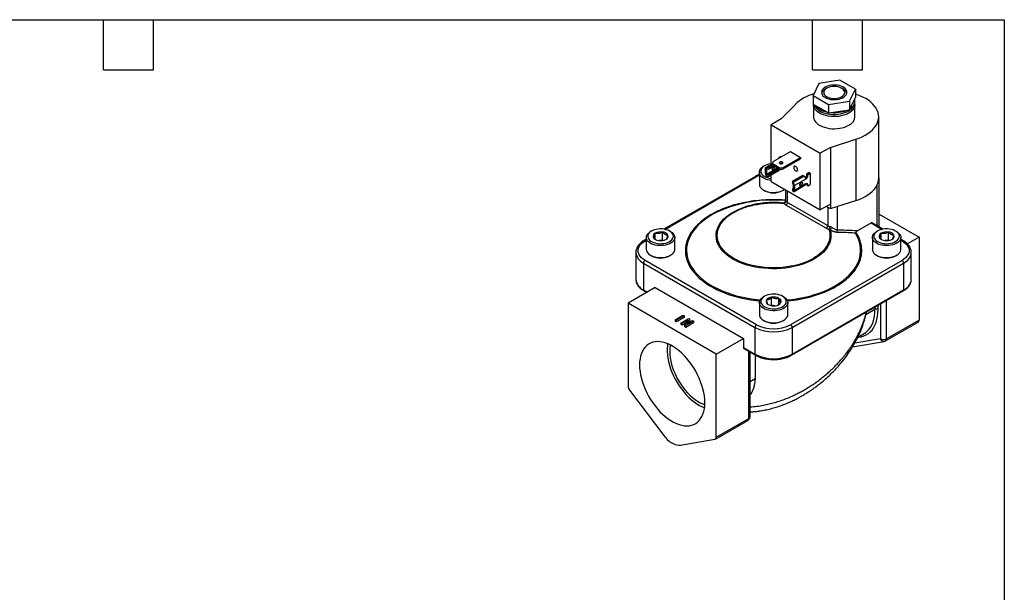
# Model space of a CAD drawing. Header units: inches. Extents: x 0.7 to 32.2, y 0.7 to 24.8.
# Tile 4 of 4: x 14.5 to 32.2, y 14.4 to 24.8. Entities that reach past the tile are written whole.
import ezdxf

# ---------------------------------------------------------------- set-up
doc = ezdxf.new("R2010")
doc.units = ezdxf.units.IN
doc.header["$LTSCALE"] = 3
doc.header["$MEASUREMENT"] = 0
doc.linetypes.add('SLD-Solid', pattern=[0])
doc.layers.add('TEXT', color=140, linetype='SLD-Solid', lineweight=25)

msp = doc.modelspace()

# ---------------------------------------------------------------- linework, layer by layer
for p, q in [((28.913, 23.604), (28.812, 23.384)), ((29.293, 23.662), (28.913, 23.604)), ((29.571, 23.502), (29.293, 23.662)), ((28.812, 23.384), (29.09, 23.224)), ((28.812, 23.384), (28.812, 23.232)), ((29.058, 23.517), (29.03, 23.501)), ((29.353, 23.501), (29.325, 23.517)), ((29.469, 23.283), (29.571, 23.502)), ((29.571, 23.502), (29.571, 23.35)), ((28.239, 22.963), (28.492, 23.226)), ((28.812, 23.232), (28.843, 23.214)), ((28.818, 23.22), (28.818, 23.002)), ((28.818, 23.218), (28.818, 23.22)), ((28.843, 23.214), (29.058, 23.09)), ((29.09, 23.224), (29.469, 23.283)), ((29.09, 23.224), (29.09, 23.072)), ((29.469, 23.283), (29.469, 23.131)), ((29.481, 23.155), (29.56, 23.325)), ((29.56, 23.325), (29.571, 23.35)), ((29.564, 23.261), (29.564, 23.291)), ((29.564, 23.002), (29.564, 23.22)), ((29.564, 23.22), (29.564, 23.217)), ((29.058, 23.09), (29.09, 23.072)), ((29.09, 23.072), (29.132, 23.079)), ((29.132, 23.079), (29.427, 23.124)), ((29.427, 23.124), (29.469, 23.131)), ((29.469, 23.131), (29.481, 23.155)), ((28.239, 22.963), (28.055, 22.856)), ((28.055, 22.856), (28.939, 22.346)), ((28.055, 22.142), (28.055, 22.856)), ((29.991, 21.9), (29.991, 23.002)), ((29.123, 22.452), (29.579, 22.598)), ((29.579, 22.598), (29.579, 21.496)), ((28.096, 22.195), (28.408, 22.375)), ((28.408, 22.375), (28.586, 22.271)), ((29.123, 22.452), (28.939, 22.346)), ((28.939, 21.326), (28.939, 22.346)), ((29.123, 22.452), (29.123, 21.432)), ((28.081, 22.157), (27.96, 22.088)), ((28.082, 22.144), (27.986, 22.089)), ((28.081, 22.174), (28.081, 22.148)), ((28.096, 22.154), (28.204, 22.091)), ((28.096, 22.128), (28.096, 22.154)), ((28.197, 22.259), (28.196, 22.252)), ((28.197, 22.269), (28.235, 22.291)), ((28.21, 22.261), (28.197, 22.269)), ((28.197, 22.269), (28.197, 22.259)), ((28.202, 22.256), (28.197, 22.259)), ((28.235, 22.291), (28.248, 22.283)), ((28.257, 22.161), (28.257, 22.158)), ((28.26, 22.16), (28.261, 22.16)), ((28.275, 22.091), (28.586, 22.271)), ((28.275, 22.065), (28.586, 22.245)), ((28.586, 22.271), (28.586, 22.245)), ((27.845, 22.004), (27.845, 21.789)), ((27.938, 22.119), (27.92, 22.109)), ((27.952, 22.069), (27.952, 21.982)), ((27.97, 22.089), (27.97, 21.94)), ((28.176, 22.081), (27.977, 21.966)), ((27.983, 22.064), (27.977, 22.06)), ((27.977, 21.966), (27.977, 22.06)), ((28.181, 22.075), (27.983, 21.96)), ((27.983, 22.064), (28.018, 22.057)), ((27.983, 21.96), (28.018, 21.954)), ((27.986, 22.089), (28.018, 22.083)), ((28.096, 22.128), (28.018, 22.083)), ((28.118, 22.115), (28.018, 22.057)), ((28.018, 22.083), (28.018, 22.057)), ((28.204, 22.061), (28.018, 21.954)), ((28.204, 22.036), (28.018, 21.928)), ((28.096, 22.128), (28.204, 22.065)), ((28.181, 22.075), (28.204, 22.061)), ((28.197, 22.069), (28.197, 22.066)), ((28.204, 22.065), (28.204, 22.091)), ((28.204, 22.036), (28.204, 22.061)), ((28.219, 22.051), (28.204, 22.06)), ((28.219, 22.059), (28.219, 22.051)), ((28.219, 22.051), (28.229, 22.057)), ((28.275, 22.091), (28.275, 22.065)), ((28.699, 21.979), (28.737, 22.001)), ((28.699, 21.979), (28.721, 21.966)), ((28.699, 21.979), (28.699, 21.969)), ((28.699, 21.969), (28.721, 21.956)), ((28.721, 21.966), (28.759, 21.988)), ((28.721, 21.966), (28.721, 21.956)), ((28.759, 21.988), (28.737, 22.001)), ((28.759, 21.988), (28.759, 21.784)), ((27.775, 21.931), (26.128, 20.981)), ((26.146, 20.977), (27.794, 21.929)), ((27.986, 21.934), (28.018, 21.928)), ((28.018, 21.954), (28.018, 21.928)), ((28.055, 21.836), (28.055, 21.95)), ((28.055, 21.836), (28.939, 21.326)), ((28.629, 21.945), (28.442, 21.838)), ((28.442, 21.838), (28.442, 21.813)), ((28.453, 21.819), (28.442, 21.838)), ((28.454, 21.792), (28.442, 21.813)), ((28.65, 21.933), (28.453, 21.819)), ((28.456, 21.69), (28.456, 21.784)), ((28.458, 21.808), (28.458, 21.658)), ((28.679, 21.883), (28.477, 21.766)), ((28.679, 21.795), (28.477, 21.679)), ((28.59, 21.794), (28.574, 21.785)), ((28.598, 21.819), (28.598, 21.82)), ((28.65, 21.933), (28.629, 21.945)), ((28.699, 21.784), (28.721, 21.771)), ((28.699, 21.784), (28.699, 21.775)), ((28.721, 21.762), (28.759, 21.784)), ((29.966, 21.042), (29.966, 21.784)), ((30, 21.022), (30, 21.881)), ((27.92, 21.685), (27.938, 21.674)), ((28.263, 21.674), (28.281, 21.685)), ((28.281, 21.685), (28.298, 21.695)), ((28.316, 21.685), (28.316, 21.492)), ((28.351, 21.463), (28.351, 21.665)), ((28.456, 21.717), (28.442, 21.709)), ((28.442, 21.709), (28.442, 21.684)), ((28.454, 21.689), (28.442, 21.709)), ((28.453, 21.665), (28.442, 21.684)), ((28.456, 21.69), (28.454, 21.689)), ((28.468, 21.66), (28.67, 21.777)), ((28.477, 21.766), (28.477, 21.679)), ((28.699, 21.775), (28.721, 21.762)), ((28.721, 21.771), (28.721, 21.762)), ((28.317, 21.492), (28.317, 21.493)), ((28.351, 21.463), (29.075, 21.045)), ((29.123, 21.432), (28.939, 21.326)), ((29.123, 21.35), (29.579, 21.496)), ((29.123, 21.432), (29.123, 21.35)), ((29.047, 20.997), (28.323, 21.415)), ((29.052, 21.391), (29.123, 21.35)), ((29.075, 21.378), (29.075, 21.045)), ((29.242, 21.388), (29.242, 20.968)), ((30, 21.25), (30.717, 20.836)), ((29.613, 20.954), (29.854, 21.093)), ((29.854, 21.093), (30.055, 20.977)), ((30.073, 20.981), (29.874, 21.095)), ((25.905, 20.946), (25.887, 20.936)), ((25.972, 20.798), (25.972, 20.908)), ((26.104, 20.784), (26.104, 20.928)), ((26.249, 20.936), (26.231, 20.946)), ((29.97, 20.946), (29.952, 20.936)), ((30.036, 20.798), (30.036, 20.908)), ((30.168, 20.784), (30.168, 20.928)), ((30.314, 20.936), (30.296, 20.946)), ((25.812, 20.798), (25.77, 20.774)), ((25.79, 20.772), (25.812, 20.785)), ((25.812, 20.831), (25.812, 20.616)), ((26.104, 20.784), (26.045, 20.775)), ((26.113, 20.778), (26.104, 20.784)), ((26.324, 20.616), (26.324, 20.831)), ((29.877, 20.831), (29.877, 20.616)), ((30.168, 20.784), (30.11, 20.775)), ((30.178, 20.778), (30.168, 20.784)), ((30.389, 20.616), (30.389, 20.831)), ((30.431, 20.774), (30.389, 20.798)), ((30.389, 20.785), (30.411, 20.772)), ((30.717, 20.836), (30.508, 20.715)), ((30.717, 20.836), (30.717, 19.344)), ((25.624, 20.567), (25.624, 20.563)), ((25.624, 20.563), (25.624, 20.081)), ((30.577, 20.081), (30.577, 20.563)), ((30.577, 20.559), (30.577, 20.563)), ((25.762, 20.37), (27.766, 19.213)), ((25.762, 20.37), (25.762, 19.888)), ((27.794, 19.261), (25.79, 20.418)), ((25.887, 20.511), (25.905, 20.501)), ((26.231, 20.501), (26.249, 20.511)), ((30.411, 20.418), (28.407, 19.261)), ((28.435, 19.213), (30.439, 20.37)), ((29.952, 20.511), (29.97, 20.501)), ((30.296, 20.501), (30.314, 20.511)), ((30.439, 20.37), (30.439, 19.888)), ((30.577, 20.076), (30.577, 20.081)), ((25.971, 19.928), (25.484, 19.647)), ((25.762, 19.888), (25.832, 19.848)), ((25.77, 19.87), (25.82, 19.841)), ((25.971, 19.928), (27.558, 19.012)), ((28.426, 18.713), (30.431, 19.87)), ((28.435, 18.731), (30.439, 19.888)), ((27.845, 19.658), (27.845, 19.443)), ((27.938, 19.773), (27.92, 19.763)), ((28.065, 19.61), (28.065, 19.755)), ((28.197, 19.626), (28.197, 19.735)), ((28.281, 19.763), (28.263, 19.773)), ((28.356, 19.443), (28.356, 19.658)), ((30.133, 19.007), (30.133, 19.698)), ((27.07, 18.731), (25.484, 19.647)), ((25.484, 19.647), (25.484, 18.155)), ((28.065, 19.61), (28.055, 19.605)), ((28.123, 19.601), (28.065, 19.61)), ((29.924, 19.532), (29.76, 19.438)), ((29.924, 19.577), (29.924, 19.532)), ((29.98, 19.532), (29.98, 19.609)), ((30.021, 19.633), (30.021, 19.007)), ((26.335, 19.353), (26.475, 19.433)), ((26.335, 19.32), (26.335, 19.353)), ((26.354, 19.342), (26.335, 19.353)), ((26.354, 19.31), (26.335, 19.32)), ((26.493, 19.422), (26.354, 19.342)), ((26.493, 19.39), (26.354, 19.31)), ((26.354, 19.31), (26.354, 19.342)), ((26.438, 19.294), (26.577, 19.374)), ((26.557, 19.341), (26.456, 19.283)), ((26.475, 19.433), (26.493, 19.422)), ((26.493, 19.422), (26.493, 19.39)), ((26.502, 19.257), (26.558, 19.341)), ((26.661, 19.325), (26.522, 19.245)), ((26.597, 19.362), (26.541, 19.278)), ((26.542, 19.278), (26.643, 19.336)), ((26.558, 19.341), (26.557, 19.341)), ((26.557, 19.339), (26.557, 19.341)), ((26.597, 19.33), (26.575, 19.297)), ((26.577, 19.374), (26.597, 19.362)), ((26.597, 19.33), (26.597, 19.362)), ((26.643, 19.336), (26.661, 19.325)), ((26.661, 19.325), (26.661, 19.293)), ((27.92, 19.338), (27.938, 19.328)), ((28.263, 19.328), (28.281, 19.338)), ((30.116, 18.97), (30.701, 19.308)), ((30.717, 19.344), (30.133, 19.007)), ((26.456, 19.283), (26.438, 19.294)), ((26.438, 19.262), (26.438, 19.294)), ((26.456, 19.251), (26.438, 19.262)), ((26.524, 19.29), (26.456, 19.251)), ((26.456, 19.251), (26.456, 19.283)), ((26.502, 19.224), (26.502, 19.257)), ((26.522, 19.245), (26.502, 19.257)), ((26.522, 19.213), (26.502, 19.224)), ((26.661, 19.293), (26.522, 19.213)), ((26.522, 19.213), (26.522, 19.245)), ((26.541, 19.278), (26.542, 19.278)), ((27.766, 19.213), (27.766, 18.731)), ((28.435, 19.213), (28.435, 18.731)), ((27.07, 18.731), (27.558, 19.012)), ((27.558, 19.012), (27.558, 18.851)), ((29.522, 18.865), (30.09, 18.961)), ((30.021, 19.007), (29.559, 18.929)), ((29.615, 19.034), (29.728, 19.1)), ((27.558, 18.851), (27.766, 18.731)), ((27.566, 18.833), (27.775, 18.713)), ((27.655, 17.576), (27.655, 18.782)), ((27.07, 17.239), (27.07, 18.731)), ((27.678, 17.608), (27.678, 18.768)), ((27.767, 18.717), (27.767, 18.287)), ((27.767, 18.287), (27.678, 18.236)), ((25.509, 18.086), (26.126, 17.27)), ((27.054, 17.203), (27.639, 17.54)), ((27.07, 17.239), (27.655, 17.576)), ((26.428, 17.096), (27.045, 17.199))]:
    msp.add_line(p, q)
at = {"flags": 128}
for points in [[(29.132, 23.316), (29.169, 23.312), (29.207, 23.312), (29.244, 23.315), (29.28, 23.322), (29.313, 23.332), (29.343, 23.345), (29.369, 23.361), (29.39, 23.379), (29.406, 23.399), (29.416, 23.42), (29.419, 23.441), (29.417, 23.463), (29.408, 23.484), (29.393, 23.504), (29.373, 23.523), (29.348, 23.539), (29.319, 23.552), (29.286, 23.563), (29.25, 23.57), (29.213, 23.574), (29.176, 23.574), (29.138, 23.571), (29.103, 23.564), (29.069, 23.554), (29.039, 23.541), (29.013, 23.525), (28.992, 23.507), (28.977, 23.488), (28.967, 23.467), (28.963, 23.445), (28.966, 23.423), (28.975, 23.402), (28.989, 23.382), (29.01, 23.364), (29.035, 23.348), (29.064, 23.334), (29.097, 23.323), (29.132, 23.316)], [(29.325, 23.363), (29.346, 23.378), (29.363, 23.395), (29.374, 23.413), (29.38, 23.433), (29.379, 23.452), (29.372, 23.471), (29.359, 23.489), (29.341, 23.506), (29.319, 23.52), (29.292, 23.532), (29.262, 23.541), (29.229, 23.547), (29.196, 23.549), (29.162, 23.547), (29.129, 23.543), (29.098, 23.535), (29.071, 23.523), (29.047, 23.51), (29.027, 23.494), (29.013, 23.476), (29.005, 23.457), (29.003, 23.437), (29.007, 23.418), (29.016, 23.399), (29.032, 23.382), (29.052, 23.366), (29.077, 23.353), (29.106, 23.343), (29.137, 23.336), (29.17, 23.332), (29.204, 23.331), (29.237, 23.334), (29.269, 23.341), (29.299, 23.35), (29.325, 23.363)], [(29.579, 22.598), (29.639, 22.619), (29.696, 22.644), (29.748, 22.671), (29.797, 22.7), (29.84, 22.732), (29.879, 22.766), (29.912, 22.802), (29.94, 22.839), (29.962, 22.878), (29.978, 22.918), (29.988, 22.958), (29.991, 22.999), (29.989, 23.039), (29.98, 23.08), (29.965, 23.119), (29.944, 23.158), (29.918, 23.196), (29.885, 23.232), (29.848, 23.266), (29.805, 23.299), (29.757, 23.329), (29.705, 23.356), (29.649, 23.381), (29.59, 23.403), (29.571, 23.409)], [(29.564, 23.217), (29.564, 23.206), (29.557, 23.178), (29.545, 23.152), (29.527, 23.126), (29.503, 23.102), (29.474, 23.08), (29.441, 23.06), (29.404, 23.043), (29.363, 23.029), (29.319, 23.018), (29.273, 23.01), (29.226, 23.006), (29.178, 23.005), (29.13, 23.008), (29.084, 23.014), (29.039, 23.024), (28.997, 23.037), (28.958, 23.052), (28.922, 23.071), (28.892, 23.092), (28.866, 23.115), (28.845, 23.14), (28.83, 23.166), (28.821, 23.194), (28.818, 23.218)], [(28.823, 23.226), (28.826, 23.216), (28.839, 23.19), (28.858, 23.165), (28.882, 23.141), (28.911, 23.119), (28.945, 23.099), (28.983, 23.082), (29.024, 23.069), (29.068, 23.058), (29.114, 23.05), (29.162, 23.046), (29.209, 23.046), (29.257, 23.049), (29.303, 23.056), (29.348, 23.066), (29.39, 23.079), (29.429, 23.095), (29.463, 23.114), (29.494, 23.135), (29.519, 23.158), (29.539, 23.183), (29.554, 23.21), (29.562, 23.237), (29.564, 23.261)], [(28.818, 23.002), (28.819, 22.992), (28.824, 22.964), (28.836, 22.938), (28.853, 22.912), (28.876, 22.888), (28.904, 22.865), (28.936, 22.845), (28.973, 22.828), (29.014, 22.813), (29.057, 22.801), (29.103, 22.793), (29.15, 22.788), (29.197, 22.787), (29.245, 22.789), (29.292, 22.795), (29.337, 22.804), (29.38, 22.816), (29.419, 22.832), (29.455, 22.85)], [(28.055, 22.156), (28.05, 22.155), (28.015, 22.149), (27.981, 22.139), (27.951, 22.127), (27.925, 22.112), (27.903, 22.094), (27.887, 22.075), (27.876, 22.055), (27.871, 22.033), (27.871, 22.012), (27.878, 21.991), (27.89, 21.971), (27.908, 21.952), (27.931, 21.935), (27.958, 21.921), (27.989, 21.909), (28.023, 21.9), (28.055, 21.895)], [(28.213, 22.159), (28.224, 22.155), (28.237, 22.154), (28.249, 22.155), (28.26, 22.159), (28.267, 22.165), (28.27, 22.173), (28.267, 22.18), (28.26, 22.186), (28.249, 22.19), (28.237, 22.192), (28.224, 22.19), (28.213, 22.186), (28.206, 22.18), (28.204, 22.173), (28.206, 22.165), (28.213, 22.159)], [(28.055, 21.859), (28.028, 21.863), (27.991, 21.871), (27.957, 21.882), (27.927, 21.896), (27.9, 21.913), (27.878, 21.931), (27.861, 21.952), (27.85, 21.974), (27.845, 21.996), (27.846, 22.019), (27.853, 22.041), (27.865, 22.062), (27.883, 22.082), (27.906, 22.101), (27.92, 22.109)], [(27.952, 22.069), (27.952, 22.074), (27.953, 22.078), (27.955, 22.082), (27.957, 22.085), (27.96, 22.087), (27.963, 22.089), (27.966, 22.09), (27.97, 22.089)], [(28.079, 22.092), (28.078, 22.091), (28.073, 22.079), (28.071, 22.068), (28.073, 22.059), (28.078, 22.053), (28.086, 22.051), (28.095, 22.054), (28.104, 22.062), (28.111, 22.072), (28.117, 22.084), (28.118, 22.095), (28.118, 22.095)], [(28.118, 22.095), (28.117, 22.105), (28.111, 22.111), (28.111, 22.111)], [(28.532, 22.05), (28.53, 22.065), (28.524, 22.081), (28.515, 22.095), (28.503, 22.107), (28.491, 22.114), (28.479, 22.115), (28.47, 22.112), (28.464, 22.103), (28.462, 22.09), (28.464, 22.075), (28.47, 22.06), (28.479, 22.045), (28.491, 22.034), (28.503, 22.027), (28.515, 22.025), (28.524, 22.028), (28.53, 22.037), (28.532, 22.05)], [(27.794, 21.929), (27.833, 21.949), (27.845, 21.954)], [(27.845, 21.789), (27.845, 21.781), (27.85, 21.758), (27.861, 21.737), (27.878, 21.716), (27.9, 21.697), (27.927, 21.681), (27.957, 21.667), (27.991, 21.655), (28.028, 21.647), (28.066, 21.643), (28.105, 21.641), (28.144, 21.644), (28.182, 21.649), (28.218, 21.658), (28.252, 21.67), (28.281, 21.685)], [(28.597, 21.819), (28.606, 21.822), (28.614, 21.821), (28.619, 21.815), (28.62, 21.805), (28.619, 21.794), (28.614, 21.782), (28.606, 21.772), (28.597, 21.764), (28.588, 21.761), (28.58, 21.763), (28.575, 21.769), (28.573, 21.778), (28.575, 21.79), (28.58, 21.801), (28.588, 21.812), (28.597, 21.819)], [(29.579, 21.496), (29.638, 21.517), (29.694, 21.541), (29.746, 21.567), (29.794, 21.596), (29.837, 21.627), (29.876, 21.661), (29.909, 21.696), (29.937, 21.732), (29.959, 21.77), (29.976, 21.809), (29.986, 21.849)], [(28.458, 21.658), (28.462, 21.658), (28.466, 21.659), (28.469, 21.66), (28.471, 21.663), (28.474, 21.666), (28.475, 21.67), (28.476, 21.674), (28.477, 21.679)], [(27.112, 21.3), (27.083, 21.286), (27.011, 21.248), (26.943, 21.208), (26.88, 21.165), (26.821, 21.12), (26.768, 21.074), (26.719, 21.025), (26.676, 20.974), (26.638, 20.923), (26.607, 20.869), (26.58, 20.815), (26.56, 20.76), (26.546, 20.705), (26.537, 20.649), (26.535, 20.593), (26.539, 20.536), (26.549, 20.481), (26.565, 20.425), (26.586, 20.37), (26.614, 20.316), (26.647, 20.264), (26.686, 20.212), (26.731, 20.162), (26.781, 20.114), (26.836, 20.067), (26.895, 20.023), (26.96, 19.981), (27.029, 19.941), (27.102, 19.904), (27.178, 19.869), (27.259, 19.838), (27.343, 19.809), (27.429, 19.783), (27.518, 19.761), (27.61, 19.742), (27.703, 19.726), (27.798, 19.713), (27.859, 19.707)], [(29.119, 20.964), (29.129, 20.919), (29.133, 20.873), (29.132, 20.828), (29.124, 20.782), (29.11, 20.737), (29.091, 20.693), (29.065, 20.65), (29.034, 20.608), (28.997, 20.568), (28.956, 20.529), (28.909, 20.492), (28.857, 20.458), (28.801, 20.425), (28.741, 20.396), (28.677, 20.369), (28.61, 20.345), (28.54, 20.324), (28.467, 20.306), (28.392, 20.291), (28.315, 20.28), (28.238, 20.273), (28.159, 20.268), (28.08, 20.267), (28.001, 20.27), (27.923, 20.276), (27.845, 20.286), (27.77, 20.299), (27.696, 20.315), (27.624, 20.334), (27.555, 20.357), (27.49, 20.383), (27.428, 20.411), (27.37, 20.442), (27.316, 20.475), (27.267, 20.511), (27.223, 20.549), (27.184, 20.589), (27.15, 20.63), (27.122, 20.673), (27.099, 20.716), (27.083, 20.761), (27.072, 20.806), (27.068, 20.852), (27.069, 20.897), (27.077, 20.943), (27.09, 20.988), (27.109, 21.032), (27.135, 21.075), (27.166, 21.117), (27.202, 21.158), (27.243, 21.197), (27.29, 21.233), (27.341, 21.268), (27.397, 21.3), (27.457, 21.33), (27.521, 21.357), (27.588, 21.381), (27.603, 21.386)], [(28.817, 20.455), (28.758, 20.424), (28.696, 20.395), (28.63, 20.37), (28.56, 20.347), (28.488, 20.328), (28.413, 20.312), (28.337, 20.3), (28.259, 20.291), (28.18, 20.285), (28.101, 20.284), (28.021, 20.285), (27.942, 20.291), (27.864, 20.3), (27.788, 20.312), (27.713, 20.328), (27.641, 20.347), (27.571, 20.37), (27.505, 20.395), (27.443, 20.424), (27.384, 20.455), (27.331, 20.489), (27.281, 20.525), (27.237, 20.563), (27.198, 20.603), (27.165, 20.645), (27.137, 20.688), (27.116, 20.732), (27.1, 20.777), (27.091, 20.822), (27.088, 20.868), (27.091, 20.914), (27.1, 20.96), (27.116, 21.005), (27.137, 21.049), (27.165, 21.092), (27.198, 21.134), (27.237, 21.174), (27.281, 21.212), (27.331, 21.248), (27.384, 21.282)], [(26.979, 21.242), (26.912, 21.201), (26.85, 21.158), (26.792, 21.112), (26.74, 21.065), (26.692, 21.016), (26.65, 20.965), (26.613, 20.913), (26.582, 20.859), (26.557, 20.805), (26.537, 20.749), (26.524, 20.694), (26.516, 20.637), (26.515, 20.581), (26.519, 20.525), (26.53, 20.469), (26.546, 20.413), (26.569, 20.358), (26.597, 20.304), (26.631, 20.251), (26.67, 20.2), (26.715, 20.15), (26.765, 20.101), (26.82, 20.055), (26.88, 20.01), (26.945, 19.968), (27.014, 19.928), (27.087, 19.891), (27.164, 19.856), (27.245, 19.824), (27.329, 19.795), (27.416, 19.769), (27.505, 19.747), (27.597, 19.727), (27.69, 19.711), (27.785, 19.698), (27.851, 19.691)], [(26.249, 20.936), (26.275, 20.919), (26.295, 20.899), (26.311, 20.879), (26.32, 20.857), (26.324, 20.834), (26.322, 20.812), (26.314, 20.789), (26.3, 20.768), (26.28, 20.749), (26.256, 20.731), (26.227, 20.716), (26.195, 20.703), (26.159, 20.693), (26.122, 20.687), (26.083, 20.684), (26.044, 20.684), (26.005, 20.688), (25.968, 20.695), (25.933, 20.706), (25.902, 20.719), (25.874, 20.735), (25.851, 20.753), (25.833, 20.773), (25.82, 20.795), (25.814, 20.817), (25.813, 20.84), (25.818, 20.862), (25.829, 20.884), (25.846, 20.904), (25.868, 20.923), (25.887, 20.936)], [(26.231, 20.946), (26.203, 20.96), (26.171, 20.971), (26.137, 20.979), (26.101, 20.984), (26.064, 20.985), (26.027, 20.983), (25.991, 20.977), (25.957, 20.969), (25.926, 20.957), (25.899, 20.942), (25.876, 20.925), (25.858, 20.907), (25.846, 20.887), (25.839, 20.866), (25.838, 20.844), (25.844, 20.823), (25.855, 20.803), (25.871, 20.783), (25.893, 20.766), (25.919, 20.751), (25.949, 20.738), (25.982, 20.729), (26.018, 20.722), (26.054, 20.719), (26.091, 20.72), (26.128, 20.724), (26.163, 20.731), (26.195, 20.741), (26.224, 20.754), (26.25, 20.77), (26.27, 20.788), (26.285, 20.808), (26.295, 20.828), (26.299, 20.85), (26.296, 20.871), (26.288, 20.892), (26.274, 20.912), (26.255, 20.93), (26.231, 20.946)], [(28.342, 19.707), (28.379, 19.71), (28.474, 19.722), (28.568, 19.737), (28.66, 19.756), (28.75, 19.777), (28.837, 19.802), (28.921, 19.83), (29.003, 19.861), (29.08, 19.895), (29.154, 19.931), (29.224, 19.971), (29.29, 20.012), (29.351, 20.056), (29.407, 20.102), (29.458, 20.15), (29.504, 20.199), (29.544, 20.25), (29.579, 20.303), (29.608, 20.357), (29.631, 20.411), (29.649, 20.466), (29.66, 20.522), (29.665, 20.578), (29.665, 20.635), (29.658, 20.691), (29.645, 20.746), (29.626, 20.802), (29.602, 20.856), (29.571, 20.909)], [(29.952, 20.727), (29.926, 20.744), (29.906, 20.763), (29.89, 20.784), (29.881, 20.806), (29.877, 20.828), (29.879, 20.851), (29.887, 20.873), (29.901, 20.894), (29.921, 20.914), (29.945, 20.932), (29.952, 20.936)], [(29.97, 20.758), (29.998, 20.744), (30.03, 20.733), (30.064, 20.725), (30.1, 20.721), (30.137, 20.719), (30.174, 20.721), (30.21, 20.727), (30.244, 20.736), (30.275, 20.748), (30.302, 20.762), (30.325, 20.779), (30.343, 20.798), (30.355, 20.818), (30.362, 20.839), (30.363, 20.86), (30.357, 20.881), (30.346, 20.902), (30.33, 20.921), (30.308, 20.938), (30.282, 20.953), (30.252, 20.966), (30.219, 20.976), (30.183, 20.982), (30.147, 20.985), (30.11, 20.984), (30.073, 20.981), (30.038, 20.973), (30.006, 20.963), (29.977, 20.95), (29.951, 20.934), (29.931, 20.916), (29.916, 20.897), (29.906, 20.876), (29.902, 20.855), (29.905, 20.834), (29.913, 20.813), (29.927, 20.793), (29.946, 20.774), (29.97, 20.758)], [(30.314, 20.936), (30.327, 20.927), (30.35, 20.909), (30.368, 20.889), (30.381, 20.868), (30.387, 20.845), (30.388, 20.823), (30.383, 20.8), (30.372, 20.779), (30.355, 20.758), (30.333, 20.739), (30.307, 20.723), (30.276, 20.709), (30.242, 20.698), (30.205, 20.69), (30.167, 20.685), (30.128, 20.684), (30.089, 20.686), (30.051, 20.691), (30.015, 20.7), (29.982, 20.712), (29.952, 20.727)], [(25.79, 20.418), (25.755, 20.441), (25.726, 20.466), (25.701, 20.492), (25.683, 20.521), (25.67, 20.55), (25.664, 20.58), (25.664, 20.61), (25.67, 20.64), (25.683, 20.669), (25.701, 20.698), (25.726, 20.724), (25.755, 20.749), (25.79, 20.772)], [(30.411, 20.772), (30.446, 20.749), (30.476, 20.724), (30.5, 20.698), (30.518, 20.669), (30.531, 20.64), (30.537, 20.61), (30.537, 20.58), (30.531, 20.55), (30.518, 20.521), (30.5, 20.492), (30.476, 20.466), (30.446, 20.441), (30.411, 20.418)], [(25.812, 20.616), (25.814, 20.602), (25.82, 20.579), (25.833, 20.558), (25.851, 20.538), (25.874, 20.52), (25.902, 20.504), (25.933, 20.49), (25.968, 20.48), (26.005, 20.473), (26.044, 20.469), (26.083, 20.468), (26.122, 20.471), (26.159, 20.478), (26.195, 20.487), (26.227, 20.5), (26.256, 20.516), (26.28, 20.533), (26.3, 20.553), (26.314, 20.574), (26.322, 20.596), (26.324, 20.616)], [(29.952, 20.511), (29.982, 20.497), (30.015, 20.485), (30.051, 20.476), (30.089, 20.47), (30.128, 20.468), (30.167, 20.47), (30.205, 20.474), (30.242, 20.482), (30.276, 20.493), (30.307, 20.508), (30.333, 20.524), (30.355, 20.543), (30.372, 20.563), (30.383, 20.585), (30.388, 20.607), (30.389, 20.616)], [(28.281, 19.763), (28.301, 19.75), (28.323, 19.731), (28.34, 19.711), (28.351, 19.689), (28.356, 19.667), (28.355, 19.644), (28.349, 19.622), (28.336, 19.6), (28.318, 19.58), (28.295, 19.562), (28.267, 19.546), (28.235, 19.533), (28.201, 19.522), (28.164, 19.515), (28.125, 19.511), (28.086, 19.511), (28.047, 19.514), (28.009, 19.52), (27.974, 19.53), (27.942, 19.542), (27.913, 19.558), (27.888, 19.575), (27.869, 19.595), (27.855, 19.616), (27.847, 19.638), (27.845, 19.661), (27.848, 19.683), (27.858, 19.705), (27.873, 19.726), (27.894, 19.745), (27.92, 19.763), (27.92, 19.763)], [(27.938, 19.773), (27.914, 19.757), (27.894, 19.738), (27.881, 19.719), (27.872, 19.698), (27.87, 19.676), (27.874, 19.655), (27.884, 19.634), (27.899, 19.615), (27.919, 19.597), (27.944, 19.581), (27.974, 19.568), (28.006, 19.558), (28.041, 19.551), (28.077, 19.547), (28.114, 19.546), (28.151, 19.549), (28.187, 19.556), (28.22, 19.565), (28.25, 19.578), (28.276, 19.593), (28.298, 19.61), (28.314, 19.629), (28.325, 19.65), (28.33, 19.671), (28.33, 19.692), (28.323, 19.713), (28.311, 19.734), (28.293, 19.752), (28.27, 19.769), (28.243, 19.784), (28.212, 19.795), (28.178, 19.804), (28.142, 19.81), (28.105, 19.812), (28.068, 19.811), (28.032, 19.806), (27.998, 19.798), (27.966, 19.787), (27.938, 19.773)], [(29.618, 19.036), (29.632, 19.037), (29.679, 19.045), (29.724, 19.058), (29.766, 19.076), (29.805, 19.101), (29.84, 19.13), (29.872, 19.165), (29.9, 19.205), (29.924, 19.25), (29.944, 19.299), (29.959, 19.352), (29.971, 19.409), (29.977, 19.469), (29.98, 19.532)], [(29.728, 19.1), (29.758, 19.119), (29.792, 19.148), (29.822, 19.181), (29.848, 19.22), (29.871, 19.262), (29.89, 19.309), (29.905, 19.36), (29.915, 19.414), (29.922, 19.472), (29.924, 19.532)], [(27.845, 19.443), (27.847, 19.423), (27.855, 19.401), (27.869, 19.38), (27.888, 19.36), (27.913, 19.342), (27.942, 19.327), (27.974, 19.314), (28.009, 19.305), (28.047, 19.298), (28.086, 19.295), (28.125, 19.296), (28.164, 19.3), (28.201, 19.307), (28.235, 19.317), (28.267, 19.331), (28.295, 19.347), (28.318, 19.365), (28.336, 19.385), (28.349, 19.406), (28.355, 19.429), (28.356, 19.443)], [(26.864, 17.86), (26.862, 17.918), (26.856, 17.979), (26.845, 18.041), (26.83, 18.105), (26.812, 18.169), (26.789, 18.233), (26.763, 18.297), (26.734, 18.361), (26.701, 18.423), (26.665, 18.484), (26.626, 18.542), (26.585, 18.598), (26.541, 18.651), (26.496, 18.701), (26.449, 18.747), (26.401, 18.79), (26.352, 18.828), (26.302, 18.861), (26.252, 18.89), (26.203, 18.914), (26.153, 18.932), (26.105, 18.946), (26.058, 18.954), (26.013, 18.956), (25.969, 18.953), (25.928, 18.945), (25.889, 18.931), (25.853, 18.912), (25.82, 18.888), (25.791, 18.859), (25.765, 18.825), (25.742, 18.786), (25.724, 18.744), (25.709, 18.697), (25.699, 18.647), (25.692, 18.594), (25.69, 18.537), (25.692, 18.479), (25.699, 18.418), (25.709, 18.356), (25.724, 18.292), (25.742, 18.228), (25.765, 18.164), (25.791, 18.1), (25.82, 18.036), (25.853, 17.974), (25.889, 17.914), (25.928, 17.855), (25.969, 17.799), (26.013, 17.746), (26.058, 17.696), (26.105, 17.65), (26.153, 17.607), (26.203, 17.569), (26.252, 17.536), (26.302, 17.507), (26.352, 17.483), (26.401, 17.465), (26.449, 17.451), (26.496, 17.443), (26.541, 17.441), (26.585, 17.444), (26.626, 17.452), (26.665, 17.466), (26.701, 17.485), (26.734, 17.509), (26.763, 17.538), (26.789, 17.572), (26.812, 17.611), (26.83, 17.653), (26.845, 17.7), (26.856, 17.75), (26.862, 17.804), (26.864, 17.86)], [(26.195, 18.917), (26.191, 18.889), (26.186, 18.835), (26.186, 18.778), (26.191, 18.719), (26.199, 18.658), (26.212, 18.596), (26.228, 18.533), (26.249, 18.469), (26.273, 18.406), (26.301, 18.343), (26.332, 18.281), (26.367, 18.22), (26.404, 18.162), (26.444, 18.105), (26.487, 18.052), (26.531, 18.001), (26.577, 17.954), (26.624, 17.911), (26.673, 17.872), (26.721, 17.838), (26.771, 17.808), (26.82, 17.784), (26.858, 17.768)], [(26.244, 18.894), (26.242, 18.883), (26.236, 18.832), (26.234, 18.779), (26.236, 18.724), (26.242, 18.666), (26.253, 18.607), (26.267, 18.547), (26.286, 18.486), (26.308, 18.426), (26.334, 18.365), (26.363, 18.306), (26.396, 18.248), (26.431, 18.192), (26.469, 18.138), (26.51, 18.086), (26.552, 18.038), (26.596, 17.994), (26.642, 17.953), (26.688, 17.917), (26.735, 17.885), (26.782, 17.858), (26.829, 17.835), (26.863, 17.822)], [(26.126, 17.27), (26.157, 17.232), (26.19, 17.198), (26.224, 17.168), (26.259, 17.142), (26.295, 17.122), (26.33, 17.107), (26.364, 17.097), (26.397, 17.093), (26.428, 17.096)]]:
    msp.add_lwpolyline(points, dxfattribs=at)
for centre, radius, start, end in [((29.014, 22.685), 0.752, 104.5476, 133.986), ((29.086, 23.388), 0.126, 116.1535, 162.5595), ((29.298, 23.388), 0.125, 17.2097, 64.0773), ((29.111, 23.43), 0.344, 218.8321, 261.1732), ((29.404, 23.295), 0.159, 299.0758, 11.1273), ((29.193, 23.659), 0.583, 264.0089, 293.5772), ((29.386, 23.015), 0.179, 292.755, 355.9249), ((28.106, 22.15), 0.0251, 185.6948, 245.6253), ((28.103, 22.174), 0.0218, 110.7834, 249.2166), ((28.237, 22.117), 0.0493, 61.7763, 119.2064), ((28.016, 21.985), 0.064, 182.8696, 224.6515), ((28.046, 22.11), 0.0499, 300.2601, 350.7961), ((28.186, 22.082), 0.0093, 190.6913, 237.3455), ((28.239, 22.159), 0.0769, 242.6097, 297.3903), ((28.239, 22.133), 0.0769, 242.6097, 297.3903), ((28.604, 21.974), 0.0946, 315.7614, 356.9104), ((28.629, 21.96), 0.0922, 302.6055, 357.3945), ((27.783, 21.913), 0.0198, 54.3824, 114.3071), ((28.413, 21.763), 0.064, 2.8696, 44.6515), ((28.548, 21.82), 0.0499, 300.2726, 358.2775), ((28.616, 21.88), 0.063, 2.6055, 57.3945), ((28.659, 21.793), 0.0202, 305.0133, 6.2988), ((28.695, 21.775), 0.0262, 350.786, 129.2033), ((28.66, 21.785), 0.0388, 358.038, 23.9953), ((29.956, 21.881), 0.0438, 313.5633, 36.974), ((29.722, 21.9), 0.269, 349.05, 359.9776), ((28.101, 21.985), 0.351, 242.3461, 297.6485), ((28.089, 19.072), 2.433, 84.6437, 113.6874), ((28.1, 19.758), 1.702, 84.1029, 106.9942), ((28.278, 21.491), 0.0396, 265.6481, 3.5473), ((28.28, 21.488), 0.0467, 282.9725, 354.742), ((28.291, 21.466), 0.0605, 302.6055, 357.3945), ((28.391, 21.535), 0.0823, 218.4874, 241.1062), ((29.866, 21.077), 0.0198, 65.6929, 125.6176), ((25.993, 20.852), 0.06, 110.7421, 199.461), ((26.068, 20.722), 0.209, 80.2289, 117.3572), ((26.096, 20.804), 0.125, 33.4389, 86.5665), ((29.014, 21.048), 0.0605, 302.6055, 357.3945), ((29.145, 21.169), 0.142, 240.6412, 256.3186), ((29.012, 21.032), 0.0995, 327.2502, 359.5162), ((29.255, 20.931), 0.14, 142.4018, 166.2305), ((29.286, 20.952), 0.0473, 160.2209, 219.0479), ((30.058, 20.852), 0.06, 110.7421, 199.461), ((30.133, 20.722), 0.209, 80.2289, 117.3572), ((30.161, 20.804), 0.125, 33.4389, 86.5665), ((25.778, 20.756), 0.0198, 54.3838, 114.2914), ((26.04, 20.9), 0.125, 213.4389, 266.5665), ((26.069, 20.982), 0.209, 260.2289, 297.3572), ((26.143, 20.853), 0.06, 290.7421, 19.461), ((30.105, 20.9), 0.125, 213.4389, 266.5665), ((30.133, 20.982), 0.209, 260.2289, 297.3572), ((30.208, 20.853), 0.06, 290.7421, 19.461), ((30.423, 20.756), 0.0198, 65.7086, 125.6162), ((25.864, 20.589), 0.242, 186.2441, 245.076), ((30.002, 20.627), 0.126, 185.0022, 246.3179), ((30.348, 20.582), 0.231, 293.2691, 354.2312), ((25.822, 20.367), 0.0605, 122.6055, 177.3945), ((26.068, 20.812), 0.351, 242.3307, 297.6693), ((30.133, 20.812), 0.351, 242.3515, 297.6539), ((30.379, 20.367), 0.0605, 2.6055, 57.3945), ((25.864, 20.107), 0.242, 186.2441, 245.076), ((30.348, 20.1), 0.231, 293.2691, 354.2312), ((25.781, 19.885), 0.0189, 172.7442, 235.9436), ((28.191, 21.841), 2.156, 274.2387, 298.578), ((30.42, 19.885), 0.0189, 304.0564, 7.2558), ((28.025, 19.679), 0.06, 160.539, 249.2579), ((28.073, 19.631), 0.125, 93.4335, 146.5611), ((28.101, 19.549), 0.209, 62.6428, 99.7711), ((28.128, 19.727), 0.125, 273.4335, 326.5611), ((28.176, 19.679), 0.06, 340.539, 69.2579), ((28.1, 19.809), 0.209, 242.6428, 279.7711), ((29.952, 19.479), 0.0605, 62.6097, 117.3903), ((28.101, 19.638), 0.35, 242.3004, 297.6996), ((30.68, 19.339), 0.038, 304.2544, 7.0578), ((27.827, 19.21), 0.0605, 122.6055, 177.3945), ((28.101, 19.855), 0.724, 242.5243, 297.4757), ((28.101, 19.85), 0.664, 242.5243, 297.4757), ((28.374, 19.21), 0.0605, 2.6055, 57.3945), ((30.077, 19.114), 0.121, 242.6097, 297.3903), ((30.084, 19.026), 0.0651, 197.2366, 275.7654), ((30.077, 19.039), 0.0787, 279.5586, 299.9973), ((30.095, 19.002), 0.038, 304.2544, 7.0578), ((27.577, 18.849), 0.0194, 173.7012, 234.9867), ((28.101, 19.373), 0.724, 242.5243, 297.4757), ((27.785, 18.728), 0.0189, 172.7425, 235.9602), ((28.416, 18.728), 0.0189, 304.0397, 7.2575), ((25.603, 18.16), 0.12, 182.5326, 218.1474), ((27.599, 17.608), 0.0787, 299.9973, 0), ((27.615, 17.573), 0.0401, 306.0868, 5.2254), ((27.639, 17.612), 0.0396, 294.3747, 354.3052), ((27.036, 17.233), 0.0353, 285.4743, 8.6318)]:
    msp.add_arc(centre, radius, start, end)
for points, knots in [([(28.819, 23.228), (28.819, 23.226), (28.818, 23.223), (28.819, 23.219), (28.819, 23.217)], [0, 0, 0, 0, 0.484773, 1, 1, 1, 1]), ([(29.564, 23.217), (29.564, 23.218), (29.565, 23.229), (29.564, 23.241), (29.561, 23.251), (29.561, 23.252)], [0, 0, 0, 0, 0.133115, 0.960886, 1, 1, 1, 1]), ([(27.845, 21.964), (27.844, 21.964), (27.828, 21.958), (27.805, 21.947), (27.783, 21.936), (27.775, 21.931)], [0, 0, 0, 0, 0.029707, 0.600741, 1, 1, 1, 1]), ([(27.977, 22.06), (27.977, 22.062), (27.977, 22.063), (27.98, 22.064), (27.982, 22.064), (27.983, 22.064)], [0, 0, 0, 0, 0.5, 0.5, 1, 1, 1, 1]), ([(27.977, 21.966), (27.977, 21.965), (27.977, 21.964), (27.98, 21.961), (27.982, 21.961), (27.983, 21.96)], [0, 0, 0, 0, 0.5, 0.5, 1, 1, 1, 1]), ([(28.456, 21.784), (28.456, 21.785), (28.456, 21.786), (28.455, 21.79), (28.454, 21.791), (28.454, 21.792)], [0, 0, 0, 0, 0.5, 0.5, 1, 1, 1, 1]), ([(28.456, 21.69), (28.456, 21.689), (28.456, 21.688), (28.455, 21.687), (28.454, 21.688), (28.454, 21.689)], [0, 0, 0, 0, 0.5, 0.5, 1, 1, 1, 1]), ([(28.316, 21.501), (28.272, 21.504), (28.169, 21.512), (28.007, 21.511), (27.833, 21.499), (27.665, 21.477), (27.506, 21.446), (27.358, 21.406), (27.22, 21.358), (27.092, 21.304), (27.017, 21.263), (26.979, 21.242)], [0, 0, 0, 0, 0.092722, 0.211574, 0.331411, 0.451511, 0.564335, 0.676139, 0.786355, 0.894462, 1, 1, 1, 1]), ([(27.384, 21.282), (27.44, 21.314), (27.504, 21.343), (27.646, 21.393), (27.723, 21.413), (27.883, 21.441), (27.966, 21.45), (28.131, 21.455), (28.213, 21.451), (28.29, 21.442)], [0, 0, 0, 0, 0.25, 0.25, 0.5, 0.5, 0.75, 0.75, 1, 1, 1, 1]), ([(28.275, 21.451), (28.274, 21.453), (28.273, 21.455), (28.283, 21.457), (28.293, 21.459), (28.3, 21.459), (28.3, 21.459)], [0, 0, 0, 0, 0.3584, 0.715644, 0.996193, 1, 1, 1, 1]), ([(28.29, 21.442), (28.289, 21.443), (28.287, 21.445), (28.284, 21.447), (28.281, 21.448), (28.278, 21.45), (28.276, 21.451), (28.275, 21.451), (28.275, 21.451)], [0, 0, 0, 0, 0.1848644, 0.3612989, 0.530068, 0.6920634, 0.848316, 1, 1, 1, 1]), ([(28.317, 21.492), (28.316, 21.489), (28.316, 21.482), (28.312, 21.474), (28.309, 21.468), (28.304, 21.463), (28.306, 21.462), (28.306, 21.461)], [0, 0, 0, 0, 0.1443454, 0.3070358, 0.4911363, 0.7024175, 1, 1, 1, 1]), ([(28.317, 21.493), (28.318, 21.493), (28.318, 21.493), (28.319, 21.493), (28.319, 21.492), (28.32, 21.491), (28.322, 21.49), (28.323, 21.488), (28.325, 21.486), (28.326, 21.485), (28.326, 21.484)], [0, 0, 0, 0, 0.1259718, 0.2499046, 0.372667, 0.4951521, 0.6182594, 0.7428747, 0.8698523, 1, 1, 1, 1]), ([(25.972, 20.908), (25.969, 20.898), (25.966, 20.888), (25.962, 20.874), (25.96, 20.87), (25.957, 20.862), (25.956, 20.858), (25.951, 20.848), (25.948, 20.843), (25.942, 20.836), (25.939, 20.833), (25.937, 20.832)], [0, 0, 0, 0, 0.25, 0.25, 0.375, 0.375, 0.5, 0.5, 0.75, 0.75, 1, 1, 1, 1]), ([(26.104, 20.928), (26.093, 20.922), (26.083, 20.917), (26.066, 20.91), (26.061, 20.909), (26.05, 20.905), (26.044, 20.904), (26.026, 20.901), (26.015, 20.901), (25.993, 20.903), (25.982, 20.905), (25.972, 20.908)], [0, 0, 0, 0, 0.25, 0.25, 0.375, 0.375, 0.5, 0.5, 0.75, 0.75, 1, 1, 1, 1]), ([(26.2, 20.873), (26.192, 20.873), (26.185, 20.873), (26.173, 20.876), (26.169, 20.878), (26.16, 20.881), (26.156, 20.883), (26.143, 20.89), (26.135, 20.897), (26.119, 20.911), (26.111, 20.919), (26.104, 20.928)], [0, 0, 0, 0, 0.25, 0.25, 0.375, 0.375, 0.5, 0.5, 0.75, 0.75, 1, 1, 1, 1]), ([(29.095, 20.978), (29.11, 20.933), (29.116, 20.886), (29.108, 20.791), (29.093, 20.743), (29.044, 20.65), (29.009, 20.606), (28.923, 20.524), (28.872, 20.487), (28.817, 20.455)], [0, 0, 0, 0, 0.25, 0.25, 0.5, 0.5, 0.75, 0.75, 1, 1, 1, 1]), ([(29.119, 20.964), (29.118, 20.965), (29.116, 20.966), (29.113, 20.968), (29.11, 20.97), (29.107, 20.971), (29.104, 20.973), (29.101, 20.975), (29.098, 20.976), (29.096, 20.977), (29.095, 20.978)], [0, 0, 0, 0, 0.113375, 0.229147, 0.347835, 0.469911, 0.595803, 0.725894, 0.860525, 1, 1, 1, 1]), ([(29.111, 21.031), (29.112, 21.03), (29.115, 21.03), (29.12, 21.028), (29.124, 21.027), (29.128, 21.025), (29.132, 21.023), (29.136, 21.021), (29.14, 21.019), (29.143, 21.017), (29.144, 21.016)], [0, 0, 0, 0, 0.130148, 0.257125, 0.381741, 0.504848, 0.627333, 0.750095, 0.874028, 1, 1, 1, 1]), ([(29.25, 20.922), (29.241, 20.922), (29.231, 20.923), (29.216, 20.926), (29.211, 20.927), (29.203, 20.929), (29.2, 20.93), (29.194, 20.932), (29.192, 20.933), (29.183, 20.935), (29.177, 20.937), (29.169, 20.941), (29.164, 20.942), (29.16, 20.944), (29.157, 20.945), (29.156, 20.946), (29.142, 20.952), (29.13, 20.958), (29.119, 20.964)], [0, 0, 0, 0, 0.25, 0.25, 0.375, 0.375, 0.4375, 0.4375, 0.5, 0.5, 0.625, 0.625, 0.6875, 0.71875, 0.71875, 0.75, 0.75, 1, 1, 1, 1]), ([(29.144, 21.016), (29.146, 21.015), (29.15, 21.012), (29.156, 21.008), (29.163, 21.003), (29.174, 20.997), (29.185, 20.99), (29.198, 20.983), (29.21, 20.978), (29.222, 20.973), (29.233, 20.97), (29.239, 20.969), (29.242, 20.968)], [0, 0, 0, 0, 0.052034, 0.111239, 0.177617, 0.251167, 0.422941, 0.501144, 0.644993, 0.776055, 0.894371, 1, 1, 1, 1]), ([(29.222, 19.948), (29.273, 19.977), (29.321, 20.009), (29.411, 20.078), (29.453, 20.115), (29.527, 20.192), (29.559, 20.233), (29.614, 20.318), (29.636, 20.361), (29.668, 20.45), (29.679, 20.495), (29.688, 20.585), (29.687, 20.63), (29.674, 20.718), (29.662, 20.761), (29.628, 20.845), (29.606, 20.886), (29.58, 20.925)], [0, 0, 0, 0, 0.125, 0.125, 0.25, 0.25, 0.375, 0.375, 0.5, 0.5, 0.625, 0.625, 0.75, 0.75, 0.875, 0.875, 1, 1, 1, 1]), ([(29.571, 20.909), (29.553, 20.91), (29.516, 20.913), (29.463, 20.915), (29.41, 20.918), (29.356, 20.92), (29.302, 20.921), (29.267, 20.922), (29.25, 20.922)], [0, 0, 0, 0, 0.174173, 0.34091, 0.500228, 0.675071, 0.841647, 1, 1, 1, 1]), ([(29.58, 20.925), (29.579, 20.924), (29.578, 20.922), (29.576, 20.919), (29.575, 20.916), (29.573, 20.912), (29.572, 20.91), (29.571, 20.909)], [0, 0, 0, 0, 0.152112, 0.318815, 0.500117, 0.720254, 1, 1, 1, 1]), ([(29.58, 20.925), (29.583, 20.93), (29.588, 20.935), (29.599, 20.945), (29.606, 20.95), (29.613, 20.954)], [0, 0, 0, 0, 0.5, 0.5, 1, 1, 1, 1]), ([(30.036, 20.908), (30.034, 20.898), (30.031, 20.888), (30.026, 20.874), (30.025, 20.87), (30.022, 20.862), (30.02, 20.858), (30.016, 20.848), (30.013, 20.843), (30.007, 20.836), (30.004, 20.833), (30.001, 20.832)], [0, 0, 0, 0, 0.25, 0.25, 0.375, 0.375, 0.5, 0.5, 0.75, 0.75, 1, 1, 1, 1]), ([(30.168, 20.928), (30.158, 20.922), (30.147, 20.917), (30.131, 20.91), (30.125, 20.909), (30.114, 20.905), (30.108, 20.904), (30.091, 20.901), (30.08, 20.901), (30.057, 20.903), (30.047, 20.905), (30.036, 20.908)], [0, 0, 0, 0, 0.25, 0.25, 0.375, 0.375, 0.5, 0.5, 0.75, 0.75, 1, 1, 1, 1]), ([(30.264, 20.873), (30.257, 20.873), (30.249, 20.873), (30.237, 20.876), (30.233, 20.878), (30.225, 20.881), (30.221, 20.883), (30.208, 20.89), (30.2, 20.896), (30.183, 20.911), (30.176, 20.919), (30.168, 20.928)], [0, 0, 0, 0, 0.25, 0.25, 0.375, 0.375, 0.5, 0.5, 0.75, 0.75, 1, 1, 1, 1]), ([(25.77, 20.774), (25.764, 20.77), (25.745, 20.759), (25.717, 20.738), (25.688, 20.712), (25.664, 20.684), (25.646, 20.654), (25.633, 20.622), (25.625, 20.594), (25.625, 20.575), (25.624, 20.568)], [0, 0, 0, 0, 0.074802, 0.216012, 0.357283, 0.49782, 0.636756, 0.773254, 0.906955, 1, 1, 1, 1]), ([(25.937, 20.832), (25.943, 20.825), (25.957, 20.81), (25.973, 20.795), (25.983, 20.791), (25.985, 20.79)], [0, 0, 0, 0, 0.432646, 0.880084, 1, 1, 1, 1]), ([(26.165, 20.797), (26.167, 20.798), (26.17, 20.8), (26.175, 20.806), (26.176, 20.808), (26.179, 20.813), (26.181, 20.816), (26.185, 20.826), (26.188, 20.834), (26.194, 20.852), (26.197, 20.862), (26.2, 20.873)], [0, 0, 0, 0, 0.25, 0.25, 0.375, 0.375, 0.5, 0.5, 0.75, 0.75, 1, 1, 1, 1]), ([(30.001, 20.832), (30.008, 20.825), (30.021, 20.81), (30.038, 20.796), (30.047, 20.79), (30.049, 20.789)], [0, 0, 0, 0, 0.432505, 0.879799, 1, 1, 1, 1]), ([(30.229, 20.797), (30.232, 20.798), (30.235, 20.8), (30.239, 20.806), (30.241, 20.808), (30.244, 20.813), (30.245, 20.816), (30.25, 20.826), (30.253, 20.834), (30.259, 20.852), (30.262, 20.862), (30.264, 20.873)], [0, 0, 0, 0, 0.25, 0.25, 0.375, 0.375, 0.5, 0.5, 0.75, 0.75, 1, 1, 1, 1]), ([(30.577, 20.558), (30.577, 20.561), (30.578, 20.575), (30.575, 20.599), (30.566, 20.629), (30.552, 20.659), (30.533, 20.688), (30.51, 20.715), (30.481, 20.74), (30.454, 20.76), (30.437, 20.77), (30.431, 20.774)], [0, 0, 0, 0, 0.03678, 0.1617442, 0.2865705, 0.4124379, 0.5403169, 0.6705628, 0.8029149, 0.9367343, 1, 1, 1, 1]), ([(25.624, 20.083), (25.624, 20.081), (25.623, 20.068), (25.627, 20.045), (25.635, 20.014), (25.649, 19.984), (25.668, 19.956), (25.691, 19.929), (25.72, 19.903), (25.747, 19.884), (25.765, 19.873), (25.77, 19.87)], [0, 0, 0, 0, 0.0262632, 0.1525917, 0.278781, 0.4060227, 0.5352979, 0.6669658, 0.8007631, 0.9360435, 1, 1, 1, 1]), ([(30.431, 19.87), (30.437, 19.874), (30.456, 19.885), (30.484, 19.905), (30.513, 19.931), (30.537, 19.96), (30.555, 19.99), (30.568, 20.021), (30.576, 20.05), (30.576, 20.068), (30.577, 20.076)], [0, 0, 0, 0, 0.074802, 0.216012, 0.357283, 0.49782, 0.636756, 0.773254, 0.906955, 1, 1, 1, 1]), ([(28.065, 19.755), (28.058, 19.746), (28.05, 19.738), (28.038, 19.727), (28.034, 19.724), (28.026, 19.718), (28.021, 19.715), (28.009, 19.707), (28, 19.704), (27.984, 19.7), (27.976, 19.699), (27.969, 19.699)], [0, 0, 0, 0, 0.25, 0.25, 0.375, 0.375, 0.5, 0.5, 0.75, 0.75, 1, 1, 1, 1]), ([(27.969, 19.699), (27.972, 19.689), (27.974, 19.679), (27.979, 19.666), (27.98, 19.662), (27.983, 19.654), (27.985, 19.65), (27.989, 19.64), (27.992, 19.635), (27.998, 19.627), (28.001, 19.625), (28.004, 19.623)], [0, 0, 0, 0, 0.25, 0.25, 0.375, 0.375, 0.5, 0.5, 0.75, 0.75, 1, 1, 1, 1]), ([(28.197, 19.735), (28.187, 19.732), (28.176, 19.73), (28.16, 19.728), (28.154, 19.728), (28.143, 19.729), (28.137, 19.729), (28.12, 19.732), (28.109, 19.735), (28.086, 19.744), (28.076, 19.749), (28.065, 19.755)], [0, 0, 0, 0, 0.25, 0.25, 0.375, 0.375, 0.5, 0.5, 0.75, 0.75, 1, 1, 1, 1]), ([(28.184, 19.617), (28.193, 19.622), (28.209, 19.633), (28.225, 19.65), (28.232, 19.659)], [0, 0, 0, 0, 0.5032329, 1, 1, 1, 1]), ([(28.232, 19.659), (28.229, 19.66), (28.227, 19.663), (28.222, 19.668), (28.221, 19.67), (28.218, 19.675), (28.216, 19.678), (28.212, 19.688), (28.209, 19.696), (28.203, 19.714), (28.2, 19.724), (28.197, 19.735)], [0, 0, 0, 0, 0.25, 0.25, 0.375, 0.375, 0.5, 0.5, 0.75, 0.75, 1, 1, 1, 1]), ([(27.678, 17.692), (27.699, 17.693), (27.739, 17.696), (27.802, 17.702), (27.873, 17.712), (27.957, 17.727), (28.05, 17.749), (28.151, 17.777), (28.253, 17.812), (28.354, 17.852), (28.445, 17.893), (28.521, 17.931), (28.58, 17.963), (28.625, 17.988), (28.657, 18.007), (28.687, 18.026), (28.72, 18.046), (28.761, 18.073), (28.808, 18.105), (28.872, 18.151), (28.949, 18.211), (29.035, 18.283), (29.118, 18.36), (29.195, 18.437), (29.282, 18.532), (29.374, 18.644), (29.467, 18.774), (29.546, 18.902), (29.614, 19.028), (29.67, 19.153), (29.708, 19.256), (29.735, 19.338), (29.752, 19.404), (29.765, 19.454), (29.771, 19.484), (29.771, 19.489)], [0, 0, 0, 0, 0.021684, 0.042031, 0.065855, 0.095109, 0.129863, 0.163094, 0.200264, 0.238132, 0.271138, 0.299118, 0.322011, 0.33755, 0.349294, 0.359262, 0.372085, 0.387956, 0.40689, 0.428908, 0.464931, 0.503168, 0.540468, 0.576799, 0.612138, 0.66876, 0.722631, 0.77444, 0.824235, 0.872147, 0.919449, 0.942963, 0.96666, 0.994703, 1, 1, 1, 1]), ([(29.305, 18.62), (29.319, 18.638), (29.347, 18.67), (29.384, 18.715), (29.414, 18.754), (29.443, 18.794), (29.473, 18.836), (29.504, 18.882), (29.532, 18.926), (29.569, 18.987), (29.611, 19.063), (29.658, 19.159), (29.697, 19.253), (29.732, 19.351), (29.755, 19.428), (29.764, 19.474), (29.767, 19.487)], [0, 0, 0, 0, 0.064946, 0.121228, 0.168845, 0.207798, 0.26531, 0.319812, 0.371303, 0.419785, 0.530536, 0.633861, 0.743554, 0.847867, 0.958301, 1, 1, 1, 1]), ([(27.678, 17.782), (27.718, 17.786), (27.799, 17.792), (27.913, 17.811), (28.02, 17.834), (28.121, 17.86), (28.223, 17.893), (28.328, 17.931), (28.421, 17.97), (28.503, 18.009), (28.573, 18.045), (28.644, 18.083), (28.712, 18.124), (28.779, 18.166), (28.846, 18.211), (28.91, 18.257), (28.971, 18.304), (29.031, 18.353), (29.088, 18.402), (29.141, 18.451), (29.192, 18.5), (29.246, 18.556), (29.284, 18.598), (29.305, 18.62)], [0, 0, 0, 0, 0.066334, 0.134799, 0.188766, 0.244318, 0.301476, 0.360256, 0.420674, 0.461119, 0.50279, 0.545692, 0.587326, 0.628035, 0.670437, 0.714533, 0.752511, 0.793202, 0.836606, 0.873673, 0.908118, 0.950227, 1, 1, 1, 1]), ([(27.775, 18.713), (27.781, 18.709), (27.8, 18.698), (27.835, 18.683), (27.878, 18.667), (27.924, 18.654), (27.972, 18.644), (28.021, 18.638), (28.071, 18.634), (28.121, 18.634), (28.172, 18.637), (28.221, 18.643), (28.269, 18.652), (28.315, 18.665), (28.359, 18.68), (28.396, 18.696), (28.418, 18.708), (28.426, 18.713)], [0, 0, 0, 0, 0.037513, 0.108039, 0.17847, 0.248785, 0.318979, 0.389073, 0.459101, 0.529101, 0.599113, 0.669167, 0.739305, 0.809568, 0.879996, 0.950621, 1, 1, 1, 1]), ([(27.767, 18.287), (27.766, 18.268), (27.765, 18.229), (27.755, 18.172), (27.739, 18.116), (27.716, 18.056), (27.692, 18.019), (27.678, 17.998)], [0, 0, 0, 0, 0.186308, 0.372624, 0.56508, 0.757556, 1, 1, 1, 1])]:
    msp.add_open_spline(points, degree=3, knots=knots)
for points in [[(27.97, 22.089), (27.975, 22.09), (27.981, 22.09), (27.986, 22.089)], [(27.986, 21.934), (27.981, 21.935), (27.975, 21.937), (27.97, 21.94)], [(28.458, 21.808), (28.456, 21.812), (28.455, 21.816), (28.453, 21.819)], [(28.453, 21.665), (28.455, 21.662), (28.456, 21.66), (28.458, 21.658)], [(28.323, 21.415), (28.309, 21.423), (28.298, 21.432), (28.29, 21.442)], [(29.047, 20.997), (29.061, 20.989), (29.077, 20.982), (29.095, 20.978)], [(29.242, 20.968), (29.346, 20.968), (29.469, 20.963), (29.613, 20.954)]]:
    msp.add_open_spline(points, degree=3)
at = {"layer": 'TEXT'}
for p, q in [((0.75, 24.75), (32.25, 24.75)), ((16.05, 23.85), (16.05, 24.75)), ((16.95, 23.85), (16.95, 24.75)), ((28.8, 23.85), (28.8, 24.75)), ((29.7, 23.85), (29.7, 24.75)), ((32.25, 24.75), (32.25, 0.75)), ((16.05, 23.85), (16.95, 23.85)), ((28.8, 23.85), (29.7, 23.85))]:
    msp.add_line(p, q, dxfattribs=at)

doc.saveas('drawing.dxf')
